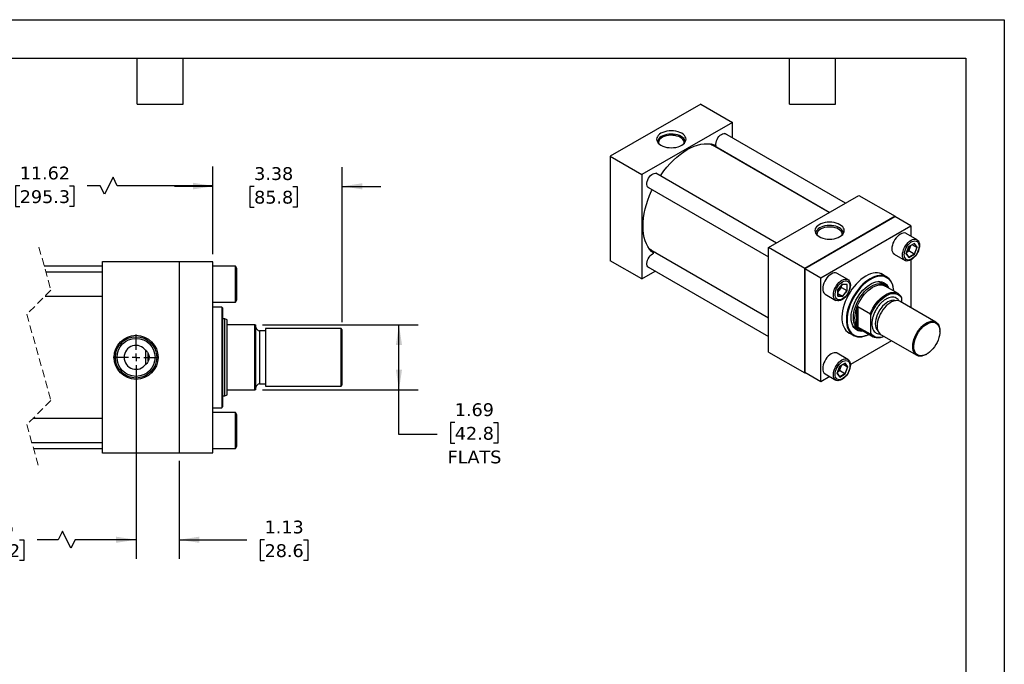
# Model space of a CAD drawing. Header units: inches. Extents: x 0 to 44, y 0 to 34.
# Tile 3 of 3: x 18.3 to 44, y 17.2 to 34. Entities that reach past the tile are written whole.
import ezdxf

# ---------------------------------------------------------------- set-up
doc = ezdxf.new("R2010")
doc.units = ezdxf.units.IN
doc.header["$LTSCALE"] = 4
doc.header["$MEASUREMENT"] = 0
for name, pattern in [('SLD-Center', [0.75, 0.6, -0.05, 0.05, -0.05]), ('SLD-Dashed', [0.075, 0.05, -0.025]), ('SLD-Solid', [0])]:
    doc.linetypes.add(name, pattern=pattern)
doc.layers.add('CENTER', color=40, linetype='SLD-Center')
doc.layers.add('DIMENSIONS', color=140, linetype='SLD-Solid', lineweight=25)
doc.layers.add('TEXT', color=140, linetype='SLD-Solid', lineweight=25)
doc.styles.add('SLDTEXTSTYLE0', font='VERDANA.TTF')
doc.dimstyles.new('SLDDIMSTYLE0', dxfattribs={"dimtxt": 0.339844, "dimasz": 0.52, "dimexe": 0, "dimexo": 0.0625, "dimgap": 0.084961, "dimtad": 0, "dimtih": 1, "dimtoh": 1, "dimrnd": 1e-09, "dimzin": 12, "dimdsep": 46, "dimtxsty": 'SLDTEXTSTYLE0', "dimsah": 1, "dimcen": 0.09, "dimadec": 0, "dimazin": 3, "dimtfac": 1, "dimtofl": 0, "dimtmove": 0, "dimatfit": 3, "dimfxl": 0, "dimfrac": 2, "dimtolj": 1, "dimtzin": 12, "dimarcsym": 0})
doc.dimstyles.new('SLDDIMSTYLE2', dxfattribs={"dimtxt": 0.339844, "dimasz": 0.52, "dimexe": 0, "dimexo": 0.0625, "dimgap": 0.084961, "dimtad": 0, "dimtih": 1, "dimtoh": 1, "dimrnd": 1e-09, "dimzin": 12, "dimdsep": 46, "dimtxsty": 'SLDTEXTSTYLE0', "dimsah": 1, "dimcen": 0.09, "dimadec": 0, "dimazin": 3, "dimtfac": 1, "dimtmove": 0, "dimatfit": 0, "dimfxl": 0, "dimfrac": 2, "dimtolj": 1, "dimtzin": 12, "dimarcsym": 0})

# ---------------------------------------------------------------- blocks, each defined once
blk = doc.blocks.new('_D_12')
at = {"layer": 'DIMENSIONS'}
for p, q in [((15.369, 25), (15.369, 19.946)), ((21.372, 25), (21.372, 19.946)), ((19.453, 20.668), (19.342, 20.446)), ((19.675, 20.224), (19.453, 20.668)), ((15.369, 20.446), (16.58, 20.446)), ((17.041, 20.446), (16.927, 20.446)), ((16.927, 20.446), (16.927, 19.906)), ((18.333, 20.446), (18.447, 20.446)), ((18.447, 20.446), (18.447, 19.906)), ((19.342, 20.446), (18.794, 20.446)), ((19.786, 20.446), (19.675, 20.224)), ((21.372, 20.446), (19.786, 20.446)), ((16.927, 19.906), (17.041, 19.906)), ((18.447, 19.906), (18.333, 19.906))]:
    blk.add_line(p, q, dxfattribs=at)
for points in [[(15.369, 20.446), (15.889, 20.366), (15.889, 20.526)], [(21.372, 20.446), (20.852, 20.526), (20.852, 20.366)]]:
    blk.add_solid(points, dxfattribs=at)
at = {"layer": 'DIMENSIONS', "char_height": 0.3333, "attachment_point": 1, "style": 'SLDTEXTSTYLE0'}
for s, insert in [('8.75', (17.182, 20.945)), ('222.2', (17.041, 20.329))]:
    blk.add_mtext(s, dxfattribs=dict(at, insert=insert))
blk = doc.blocks.new('_D_13')
at = {"layer": 'DIMENSIONS'}
for p, q in [((14.494, 27.9), (14.494, 30.171)), ((23.372, 27.89), (23.372, 30.171)), ((20.773, 29.894), (20.55, 29.449)), ((20.884, 29.671), (20.773, 29.894)), ((14.494, 29.671), (17.882, 29.671)), ((18.342, 29.671), (18.228, 29.671)), ((18.228, 29.671), (18.228, 29.131)), ((19.635, 29.671), (19.749, 29.671)), ((19.749, 29.671), (19.749, 29.131)), ((20.439, 29.671), (20.095, 29.671)), ((20.55, 29.449), (20.439, 29.671)), ((23.372, 29.671), (20.884, 29.671)), ((18.228, 29.131), (18.342, 29.131)), ((19.749, 29.131), (19.635, 29.131))]:
    blk.add_line(p, q, dxfattribs=at)
for points in [[(14.494, 29.671), (15.014, 29.591), (15.014, 29.751)], [(23.372, 29.671), (22.852, 29.751), (22.852, 29.591)]]:
    blk.add_solid(points, dxfattribs=at)
at = {"layer": 'DIMENSIONS', "char_height": 0.3333, "attachment_point": 1, "style": 'SLDTEXTSTYLE0'}
for s, insert in [('11.62', (18.342, 30.171)), ('295.3', (18.342, 29.555))]:
    blk.add_mtext(s, dxfattribs=dict(at, insert=insert))
blk = doc.blocks.new('_D_14')
at = {"layer": 'DIMENSIONS'}
for p, q in [((23.372, 27.89), (23.372, 30.157)), ((26.748, 26.119), (26.748, 30.157)), ((23.372, 29.657), (22.372, 29.657)), ((24.45, 29.657), (24.336, 29.657)), ((24.336, 29.657), (24.336, 29.117)), ((25.46, 29.657), (25.574, 29.657)), ((25.574, 29.657), (25.574, 29.117)), ((26.748, 29.657), (27.748, 29.657)), ((24.336, 29.117), (24.45, 29.117)), ((25.574, 29.117), (25.46, 29.117))]:
    blk.add_line(p, q, dxfattribs=at)
for points in [[(23.372, 29.657), (22.852, 29.737), (22.852, 29.577)], [(26.748, 29.657), (27.268, 29.577), (27.268, 29.737)]]:
    blk.add_solid(points, dxfattribs=at)
at = {"layer": 'DIMENSIONS', "char_height": 0.3333, "attachment_point": 1, "style": 'SLDTEXTSTYLE0'}
for s, insert in [('3.38', (24.45, 30.156)), ('85.8', (24.45, 29.54))]:
    blk.add_mtext(s, dxfattribs=dict(at, insert=insert))
blk = doc.blocks.new('_D_15')
at = {"layer": 'DIMENSIONS'}
for p, q in [((24.667, 26.044), (28.724, 26.044)), ((28.224, 24.357), (28.224, 26.044)), ((24.667, 24.357), (28.724, 24.357)), ((28.224, 23.186), (28.224, 24.357)), ((29.68, 23.504), (29.566, 23.504)), ((29.566, 23.504), (29.566, 22.963)), ((30.69, 23.504), (30.804, 23.504)), ((30.804, 23.504), (30.804, 22.963)), ((29.224, 23.186), (28.224, 23.186)), ((29.566, 22.963), (29.68, 22.963)), ((30.804, 22.963), (30.69, 22.963))]:
    blk.add_line(p, q, dxfattribs=at)
for points in [[(28.224, 26.044), (28.144, 25.524), (28.304, 25.524)], [(28.224, 24.357), (28.304, 24.877), (28.144, 24.877)]]:
    blk.add_solid(points, dxfattribs=at)
at = {"layer": 'DIMENSIONS', "char_height": 0.3333, "attachment_point": 1, "style": 'SLDTEXTSTYLE0'}
for s, insert in [('1.69', (29.68, 24.003)), ('42.8', (29.68, 23.387)), ('FLATS', (29.493, 22.771))]:
    blk.add_mtext(s, dxfattribs=dict(at, insert=insert))
blk = doc.blocks.new('_D_16')
at = {"layer": 'DIMENSIONS'}
for p, q in [((21.372, 25), (21.372, 19.946)), ((22.497, 22.5), (22.497, 19.946)), ((21.372, 20.446), (20.372, 20.446)), ((22.497, 20.446), (24.263, 20.446)), ((24.723, 20.446), (24.609, 20.446)), ((24.609, 20.446), (24.609, 19.906)), ((25.733, 20.446), (25.847, 20.446)), ((25.847, 20.446), (25.847, 19.906)), ((24.609, 19.906), (24.723, 19.906)), ((25.847, 19.906), (25.733, 19.906))]:
    blk.add_line(p, q, dxfattribs=at)
for points in [[(21.372, 20.446), (20.852, 20.526), (20.852, 20.366)], [(22.497, 20.446), (23.017, 20.366), (23.017, 20.526)]]:
    blk.add_solid(points, dxfattribs=at)
at = {"layer": 'DIMENSIONS', "char_height": 0.3333, "attachment_point": 1, "style": 'SLDTEXTSTYLE0'}
for s, insert in [('1.13', (24.723, 20.945)), ('28.6', (24.723, 20.329))]:
    blk.add_mtext(s, dxfattribs=dict(at, insert=insert))
blk = doc.blocks.new('SW_CENTERMARKSYMBOL_5')
at = {"layer": 'CENTER', "color": 0}
for p, q in [((0, 0.2), (0, 0.595)), ((-0.2, 0), (-0.595, 0)), ((0, 0), (-0.1, 0)), ((0, 0), (0, 0.1)), ((0, 0), (0, -0.1)), ((0, 0), (0.1, 0)), ((0.2, 0), (0.595, 0)), ((0, -0.2), (0, -0.595))]:
    blk.add_line(p, q, dxfattribs=at)

msp = doc.modelspace()

# ---------------------------------------------------------------- linework, layer by layer
at = {"color": 7, "linetype": 'SLD-Solid'}
for p, q in [((0, 34), (44, 34)), ((44, 34), (44, 0))]:
    msp.add_line(p, q, dxfattribs=at)
for p, q in [((36.089, 31.801), (33.732, 30.441)), ((36.089, 31.801), (36.914, 31.325)), ((36.914, 31.325), (34.557, 29.965)), ((36.914, 30.924), (36.914, 31.325)), ((39.865, 29.22), (36.717, 31.037)), ((36.375, 30.755), (36.365, 30.759)), ((36.376, 30.753), (39.449, 28.979)), ((39.44, 28.974), (36.394, 30.732)), ((33.732, 30.441), (34.557, 29.965)), ((33.732, 30.441), (33.732, 27.719)), ((36.914, 30.432), (36.914, 30.442)), ((34.557, 29.965), (34.557, 27.243)), ((38.065, 28.18), (34.916, 29.998)), ((34.708, 29.637), (37.856, 27.819)), ((37.856, 28.06), (40.213, 29.42)), ((40.213, 29.42), (41.156, 28.876)), ((41.156, 28.876), (38.799, 27.515)), ((38.804, 27.513), (41.151, 28.868)), ((41.564, 28.63), (41.151, 28.868)), ((41.156, 28.865), (41.156, 28.876)), ((39.216, 27.275), (41.564, 28.63)), ((41.564, 28.63), (41.564, 28.359)), ((41.725, 28.266), (41.447, 28.427)), ((34.772, 28.001), (34.781, 27.995)), ((37.856, 26.221), (34.784, 27.995)), ((34.811, 27.989), (37.856, 26.231)), ((37.856, 25.338), (37.856, 28.06)), ((38.799, 27.515), (37.856, 28.06)), ((41.514, 28.087), (41.444, 27.905)), ((41.446, 27.907), (41.515, 28.085)), ((41.461, 27.945), (41.508, 27.973)), ((41.508, 27.973), (41.543, 28.061)), ((41.648, 27.892), (41.508, 27.973)), ((41.656, 28.169), (41.514, 28.087)), ((41.515, 28.085), (41.653, 28.164)), ((41.543, 28.061), (41.563, 28.112)), ((41.717, 28.067), (41.601, 28.134)), ((41.717, 28.067), (41.648, 27.892)), ((41.65, 28.163), (41.717, 28.067)), ((41.727, 28.068), (41.656, 28.169)), ((41.656, 27.886), (41.727, 28.068)), ((34.557, 27.243), (33.732, 27.719)), ((41.134, 27.886), (41.413, 27.725)), ((41.444, 27.905), (41.514, 27.804)), ((41.514, 27.812), (41.446, 27.908)), ((41.648, 27.892), (41.513, 27.814)), ((41.514, 27.804), (41.656, 27.886)), ((41.564, 27.738), (41.564, 26.497)), ((20.497, 27.575), (18.98, 27.575)), ((20.497, 27.7), (22.497, 27.7)), ((20.497, 22.7), (20.497, 27.7)), ((22.497, 27.7), (22.497, 22.7)), ((23.372, 27.69), (22.497, 27.69)), ((23.372, 22.71), (23.372, 27.69)), ((23.963, 27.579), (23.372, 27.579)), ((23.997, 27.519), (23.963, 27.579)), ((23.963, 26.641), (23.963, 27.579)), ((23.997, 26.701), (23.997, 27.519)), ((34.708, 27.557), (37.856, 25.74)), ((35.321, 27.684), (35.331, 27.689)), ((38.799, 27.515), (38.799, 24.794)), ((38.804, 27.513), (39.216, 27.275)), ((38.804, 24.802), (38.804, 27.513)), ((20.497, 27.423), (19.023, 27.423)), ((34.557, 27.243), (34.905, 27.444)), ((39.216, 24.564), (39.216, 27.275)), ((39.924, 27.227), (39.646, 27.388)), ((40.939, 27.29), (40.779, 27.382)), ((39.784, 27.11), (39.662, 26.958)), ((39.662, 26.958), (39.662, 26.794)), ((39.664, 26.958), (39.783, 27.107)), ((39.664, 26.799), (39.664, 26.958)), ((39.664, 26.903), (39.699, 26.946)), ((39.699, 26.946), (39.758, 27.02)), ((39.758, 27.02), (39.758, 27.075)), ((39.758, 27.02), (39.898, 26.939)), ((39.783, 27.106), (39.899, 27.095)), ((39.907, 27.099), (39.784, 27.11)), ((39.898, 27.096), (39.898, 26.939)), ((39.907, 26.936), (39.907, 27.099)), ((40.87, 27.089), (40.72, 27.176)), ((41.232, 26.863), (40.893, 27.058)), ((19, 26.798), (20.497, 26.798)), ((23.963, 26.641), (23.997, 26.701)), ((39.333, 26.846), (39.612, 26.685)), ((39.662, 26.794), (39.784, 26.783)), ((39.78, 26.792), (39.664, 26.859)), ((39.78, 26.792), (39.664, 26.803)), ((39.898, 26.939), (39.78, 26.792)), ((39.784, 26.783), (39.907, 26.936)), ((41.319, 26.752), (41.319, 26.638)), ((23.372, 26.641), (23.963, 26.641)), ((23.609, 26.512), (23.372, 26.512)), ((23.629, 26.492), (23.609, 26.512)), ((23.609, 26.512), (23.609, 25.2)), ((23.629, 26.492), (23.629, 25.2)), ((40.155, 26.02), (40.155, 26.493)), ((40.185, 26.524), (40.509, 26.337)), ((40.185, 26.524), (40.185, 25.989)), ((42.217, 26.12), (41.289, 26.655)), ((23.684, 26.2), (23.629, 26.2)), ((23.748, 26.177), (23.684, 26.2)), ((23.684, 24.2), (23.684, 26.2)), ((23.748, 26.075), (23.748, 26.177)), ((40.523, 25.829), (40.523, 26.293)), ((23.748, 24.325), (23.748, 26.075)), ((24.467, 26.044), (23.779, 26.044)), ((24.467, 24.357), (24.467, 26.044)), ((24.467, 26.044), (24.498, 26.044)), ((24.498, 24.357), (24.498, 26.044)), ((26.717, 25.95), (24.748, 25.95)), ((24.748, 25.95), (24.748, 24.45)), ((26.748, 25.919), (26.717, 25.95)), ((26.717, 24.45), (26.717, 25.95)), ((26.748, 25.2), (26.748, 25.919)), ((40.053, 26.021), (40.204, 25.935)), ((40.509, 25.802), (40.185, 25.989)), ((40.242, 25.931), (40.581, 25.735)), ((24.748, 25.895), (24.593, 25.895)), ((24.593, 25.895), (24.593, 24.506)), ((39.904, 25.867), (40.065, 25.775)), ((40.789, 25.789), (41.717, 25.254)), ((42.32, 25.874), (42.32, 25.891)), ((41.064, 25.63), (39.989, 25.01)), ((21.629, 25.389), (21.629, 25.378)), ((21.629, 25.028), (21.629, 25.378)), ((21.689, 25.106), (21.689, 25.298)), ((23.609, 25.2), (23.609, 23.888)), ((23.629, 25.2), (23.629, 23.908)), ((26.748, 24.481), (26.748, 25.2)), ((37.856, 25.338), (38.799, 24.794)), ((39.924, 25.147), (39.646, 25.308)), ((41.967, 25.278), (41.982, 25.287)), ((21.629, 25.022), (21.629, 25.012)), ((39.714, 24.968), (39.643, 24.785)), ((39.645, 24.788), (39.714, 24.966)), ((39.708, 24.854), (39.742, 24.942)), ((39.855, 25.05), (39.714, 24.968)), ((39.714, 24.966), (39.852, 25.045)), ((39.742, 24.942), (39.762, 24.993)), ((39.916, 24.948), (39.8, 25.015)), ((39.916, 24.948), (39.848, 24.773)), ((39.849, 25.044), (39.916, 24.948)), ((39.926, 24.949), (39.855, 25.05)), ((39.855, 24.767), (39.926, 24.949)), ((38.799, 24.794), (38.809, 24.799)), ((39.216, 24.564), (38.804, 24.802)), ((39.451, 24.699), (39.216, 24.564)), ((39.333, 24.767), (39.612, 24.606)), ((39.643, 24.785), (39.714, 24.685)), ((39.713, 24.693), (39.646, 24.789)), ((39.66, 24.826), (39.708, 24.854)), ((39.848, 24.773), (39.708, 24.854)), ((39.848, 24.773), (39.712, 24.695)), ((39.714, 24.685), (39.855, 24.767)), ((24.593, 24.506), (24.748, 24.506)), ((24.748, 24.45), (26.717, 24.45)), ((26.717, 24.45), (26.748, 24.481)), ((23.629, 24.2), (23.684, 24.2)), ((23.684, 24.2), (23.748, 24.224)), ((23.748, 24.224), (23.748, 24.325)), ((23.779, 24.357), (24.467, 24.357)), ((24.498, 24.357), (24.467, 24.357)), ((23.372, 23.888), (23.609, 23.888)), ((23.609, 23.888), (23.629, 23.908)), ((23.963, 23.759), (23.372, 23.759)), ((23.997, 23.699), (23.963, 23.759)), ((23.963, 22.821), (23.963, 23.759)), ((23.997, 23.29), (23.997, 23.699)), ((20.497, 23.603), (18.68, 23.603)), ((23.997, 22.881), (23.997, 23.29)), ((18.657, 22.978), (20.497, 22.978)), ((23.963, 22.821), (23.997, 22.881)), ((18.699, 22.825), (20.497, 22.825)), ((22.497, 22.7), (20.497, 22.7)), ((22.497, 22.71), (23.372, 22.71)), ((23.372, 22.821), (23.963, 22.821))]:
    msp.add_line(p, q)
at = {"color": 7, "linetype": 'SLD-Dashed', "lineweight": 18}
for p, q in [((18.84, 28.075), (19.155, 26.953)), ((19.155, 26.953), (18.525, 26.323)), ((18.525, 26.323), (19.155, 24.078)), ((19.155, 24.078), (18.525, 23.448)), ((18.525, 23.448), (18.84, 22.325))]:
    msp.add_line(p, q, dxfattribs=at)
at = {"flags": 128}
for points in [[(35.593, 31.039), (35.548, 31.062), (35.497, 31.08), (35.441, 31.093), (35.383, 31.101), (35.323, 31.104), (35.263, 31.101), (35.205, 31.093), (35.149, 31.08), (35.098, 31.062), (35.052, 31.039), (35.013, 31.013), (34.982, 30.983), (34.959, 30.951), (34.945, 30.918), (34.94, 30.883), (34.945, 30.848), (34.959, 30.815), (34.982, 30.783), (35.013, 30.753), (35.052, 30.727), (35.098, 30.704), (35.149, 30.686), (35.205, 30.673), (35.263, 30.665), (35.323, 30.662), (35.383, 30.665), (35.441, 30.673), (35.497, 30.686), (35.548, 30.704), (35.593, 30.727), (35.632, 30.753), (35.664, 30.783), (35.687, 30.815), (35.701, 30.848), (35.705, 30.883), (35.701, 30.918), (35.687, 30.951), (35.664, 30.983), (35.632, 31.013), (35.593, 31.039)], [(35.577, 30.959), (35.533, 30.981), (35.483, 30.998), (35.43, 31.01), (35.373, 31.018), (35.316, 31.02), (35.258, 31.016), (35.202, 31.008), (35.149, 30.994), (35.101, 30.976), (35.059, 30.953), (35.023, 30.927), (34.995, 30.897), (34.976, 30.866), (34.965, 30.833), (34.963, 30.807)], [(35.561, 30.931), (35.517, 30.952), (35.468, 30.969), (35.414, 30.98), (35.358, 30.986), (35.301, 30.987), (35.245, 30.982), (35.191, 30.972), (35.14, 30.957), (35.095, 30.936), (35.057, 30.912), (35.026, 30.884), (35.003, 30.854), (34.99, 30.822), (34.987, 30.789), (34.988, 30.776)], [(35.658, 30.776), (35.658, 30.781), (35.657, 30.814), (35.646, 30.846), (35.626, 30.877), (35.597, 30.905), (35.561, 30.931)], [(35.682, 30.807), (35.682, 30.808), (35.679, 30.841), (35.666, 30.874), (35.644, 30.905), (35.614, 30.934), (35.577, 30.959)], [(36.488, 30.723), (36.485, 30.758), (36.489, 30.797), (36.499, 30.839), (36.516, 30.88), (36.538, 30.919), (36.564, 30.956), (36.594, 30.987), (36.626, 31.011), (36.658, 31.029), (36.689, 31.037), (36.717, 31.037), (36.742, 31.028), (36.762, 31.011), (36.763, 31.011)], [(35.033, 29.93), (35.054, 29.961), (35.129, 30.064), (35.209, 30.161), (35.291, 30.253), (35.377, 30.339), (35.464, 30.419), (35.554, 30.491), (35.644, 30.556), (35.735, 30.613), (35.826, 30.661), (35.917, 30.701), (36.006, 30.732), (36.094, 30.753), (36.179, 30.766), (36.262, 30.769), (36.341, 30.763), (36.417, 30.748), (36.488, 30.723)], [(36.325, 30.765), (36.348, 30.756), (36.394, 30.732)], [(36.413, 30.731), (36.406, 30.733), (36.392, 30.738)], [(36.486, 30.679), (36.483, 30.682), (36.434, 30.719)], [(36.698, 30.567), (36.713, 30.548), (36.714, 30.547)], [(34.754, 29.61), (34.743, 29.613), (34.72, 29.625), (34.702, 29.645), (34.69, 29.672), (34.684, 29.705), (34.686, 29.743), (34.694, 29.784), (34.708, 29.825), (34.728, 29.866), (34.753, 29.903), (34.782, 29.936), (34.813, 29.964), (34.845, 29.984), (34.877, 29.995), (34.906, 29.999), (34.933, 29.993), (34.955, 29.979), (34.962, 29.971)], [(34.865, 27.913), (34.808, 27.962), (34.757, 28.02), (34.712, 28.085), (34.674, 28.159), (34.642, 28.239), (34.617, 28.326), (34.599, 28.419), (34.588, 28.517), (34.585, 28.62), (34.588, 28.727), (34.599, 28.838), (34.617, 28.951), (34.642, 29.067), (34.674, 29.184), (34.712, 29.301), (34.757, 29.419), (34.808, 29.536), (34.824, 29.57)], [(39.718, 28.658), (39.672, 28.681), (39.621, 28.699), (39.566, 28.712), (39.507, 28.72), (39.447, 28.723), (39.387, 28.72), (39.329, 28.712), (39.274, 28.699), (39.222, 28.681), (39.177, 28.658), (39.138, 28.632), (39.106, 28.602), (39.083, 28.57), (39.069, 28.537), (39.065, 28.502), (39.069, 28.467), (39.083, 28.434), (39.106, 28.402), (39.138, 28.372), (39.177, 28.346), (39.222, 28.323), (39.274, 28.305), (39.329, 28.292), (39.387, 28.284), (39.447, 28.281), (39.507, 28.284), (39.566, 28.292), (39.621, 28.305), (39.672, 28.323), (39.718, 28.346), (39.757, 28.372), (39.788, 28.402), (39.811, 28.434), (39.825, 28.467), (39.83, 28.502), (39.825, 28.537), (39.811, 28.57), (39.788, 28.602), (39.757, 28.632), (39.718, 28.658)], [(39.702, 28.578), (39.657, 28.6), (39.608, 28.617), (39.554, 28.629), (39.498, 28.637), (39.44, 28.639), (39.383, 28.635), (39.327, 28.627), (39.274, 28.613), (39.226, 28.595), (39.183, 28.572), (39.147, 28.546), (39.12, 28.516), (39.1, 28.485), (39.09, 28.452), (39.088, 28.426)], [(39.681, 28.542), (39.638, 28.563), (39.59, 28.579), (39.537, 28.59), (39.482, 28.597), (39.426, 28.597), (39.371, 28.592), (39.318, 28.582), (39.268, 28.567), (39.224, 28.547), (39.186, 28.524), (39.156, 28.497), (39.134, 28.467), (39.121, 28.435), (39.117, 28.403), (39.119, 28.389)], [(39.776, 28.389), (39.777, 28.395), (39.775, 28.427), (39.765, 28.459), (39.745, 28.489), (39.717, 28.517), (39.681, 28.542)], [(39.807, 28.426), (39.807, 28.427), (39.803, 28.46), (39.791, 28.493), (39.769, 28.524), (39.739, 28.552), (39.702, 28.578)], [(41.447, 28.427), (41.433, 28.434), (41.401, 28.441), (41.366, 28.44), (41.329, 28.43), (41.291, 28.412), (41.252, 28.386), (41.215, 28.353), (41.18, 28.314), (41.148, 28.27), (41.121, 28.223), (41.099, 28.173), (41.083, 28.124), (41.073, 28.075), (41.069, 28.029)], [(41.348, 27.868), (41.351, 27.914), (41.361, 27.963), (41.377, 28.013), (41.399, 28.062), (41.427, 28.109), (41.458, 28.153), (41.493, 28.192), (41.53, 28.225), (41.569, 28.251), (41.607, 28.269), (41.644, 28.279), (41.679, 28.281), (41.711, 28.273), (41.738, 28.258), (41.76, 28.234), (41.777, 28.203), (41.787, 28.166), (41.79, 28.123), (41.787, 28.077), (41.777, 28.028), (41.76, 27.979), (41.738, 27.929), (41.711, 27.882), (41.679, 27.838), (41.644, 27.799), (41.607, 27.766), (41.569, 27.74), (41.53, 27.722), (41.493, 27.712), (41.458, 27.711), (41.427, 27.718), (41.399, 27.734), (41.377, 27.757), (41.361, 27.788), (41.351, 27.826), (41.348, 27.868)], [(41.778, 28.098), (41.775, 28.055), (41.765, 28.01), (41.749, 27.964), (41.728, 27.918), (41.701, 27.876), (41.671, 27.837), (41.638, 27.803), (41.603, 27.775), (41.567, 27.754), (41.532, 27.742), (41.499, 27.737), (41.469, 27.741), (41.443, 27.754), (41.421, 27.774), (41.405, 27.802), (41.396, 27.836), (41.392, 27.875), (41.396, 27.918), (41.405, 27.963), (41.421, 28.009), (41.443, 28.054), (41.469, 28.097), (41.499, 28.136), (41.532, 28.17), (41.567, 28.198), (41.603, 28.218), (41.638, 28.231), (41.671, 28.235), (41.701, 28.231), (41.728, 28.218), (41.749, 28.198), (41.765, 28.17), (41.775, 28.137), (41.778, 28.098)], [(34.811, 27.989), (34.796, 27.998), (34.748, 28.032)], [(34.804, 27.988), (34.806, 27.987), (34.821, 27.973)], [(34.754, 27.531), (34.753, 27.531), (34.728, 27.54), (34.708, 27.557), (34.694, 27.582), (34.686, 27.613), (34.684, 27.649), (34.69, 27.689), (34.702, 27.73), (34.72, 27.771), (34.743, 27.81), (34.771, 27.845), (34.801, 27.875), (34.833, 27.898), (34.865, 27.913)], [(34.842, 27.961), (34.898, 27.938), (34.903, 27.936)], [(35.131, 27.805), (35.129, 27.805), (35.106, 27.808)], [(39.646, 27.388), (39.632, 27.394), (39.6, 27.402), (39.565, 27.4), (39.528, 27.39), (39.49, 27.372), (39.451, 27.346), (39.414, 27.313), (39.379, 27.274), (39.348, 27.23), (39.32, 27.183), (39.298, 27.134), (39.282, 27.084), (39.272, 27.035), (39.269, 26.989), (39.272, 26.947), (39.282, 26.909), (39.298, 26.879), (39.32, 26.855), (39.333, 26.846)], [(39.768, 26.701), (39.73, 26.682), (39.692, 26.673), (39.658, 26.671), (39.626, 26.678), (39.599, 26.694), (39.577, 26.718), (39.56, 26.749), (39.55, 26.786), (39.547, 26.828), (39.55, 26.875), (39.56, 26.923), (39.577, 26.973), (39.599, 27.022), (39.626, 27.07), (39.658, 27.113), (39.692, 27.152), (39.73, 27.185), (39.768, 27.211), (39.806, 27.23), (39.844, 27.24), (39.879, 27.241), (39.91, 27.234), (39.937, 27.218), (39.96, 27.194), (39.976, 27.163), (39.986, 27.126), (39.989, 27.084), (39.986, 27.037), (39.976, 26.989), (39.96, 26.939), (39.937, 26.89), (39.91, 26.843), (39.879, 26.799), (39.844, 26.76), (39.806, 26.727), (39.768, 26.701)], [(40.39, 27.315), (40.326, 27.275), (40.263, 27.227), (40.201, 27.172), (40.141, 27.111), (40.084, 27.045), (40.03, 26.974), (39.979, 26.899), (39.933, 26.821), (39.892, 26.741), (39.857, 26.659), (39.827, 26.576), (39.802, 26.494), (39.785, 26.412), (39.773, 26.333), (39.768, 26.256), (39.77, 26.183), (39.778, 26.115), (39.793, 26.051), (39.814, 25.993), (39.841, 25.942), (39.874, 25.898), (39.912, 25.861), (39.956, 25.831), (40.001, 25.811)], [(40.502, 27.246), (40.438, 27.206), (40.375, 27.158), (40.314, 27.104), (40.254, 27.044), (40.197, 26.978), (40.144, 26.908), (40.094, 26.833), (40.048, 26.755), (40.007, 26.675), (39.972, 26.594), (39.942, 26.512), (39.918, 26.43), (39.9, 26.349), (39.889, 26.27), (39.884, 26.194), (39.885, 26.121), (39.893, 26.053), (39.908, 25.99), (39.929, 25.933), (39.956, 25.881), (39.989, 25.837), (40.027, 25.801), (40.07, 25.772), (40.118, 25.751), (40.17, 25.738), (40.225, 25.734), (40.284, 25.738), (40.344, 25.751), (40.407, 25.772), (40.469, 25.8)], [(40.511, 27.23), (40.448, 27.19), (40.385, 27.142), (40.323, 27.087), (40.264, 27.026), (40.207, 26.96), (40.153, 26.889), (40.104, 26.814), (40.059, 26.736), (40.019, 26.656), (39.984, 26.574), (39.955, 26.492), (39.932, 26.41), (39.916, 26.329), (39.906, 26.251), (39.902, 26.175), (39.906, 26.104), (39.916, 26.037), (39.932, 25.975), (39.955, 25.92), (39.984, 25.871), (40.019, 25.829), (40.059, 25.795), (40.104, 25.769), (40.153, 25.751), (40.207, 25.742), (40.264, 25.741), (40.323, 25.749), (40.385, 25.766), (40.448, 25.791), (40.468, 25.8)], [(40.876, 27.326), (40.847, 27.349), (40.801, 27.374), (40.751, 27.391), (40.697, 27.399), (40.639, 27.399), (40.579, 27.391), (40.517, 27.374), (40.454, 27.348), (40.39, 27.315)], [(41.119, 26.927), (41.115, 26.978), (41.104, 27.044), (41.086, 27.104), (41.062, 27.158), (41.032, 27.206), (40.997, 27.247), (40.956, 27.279), (40.91, 27.304), (40.86, 27.321), (40.807, 27.33), (40.75, 27.33), (40.69, 27.321), (40.628, 27.304), (40.565, 27.279), (40.502, 27.246)], [(41.119, 26.928), (41.117, 26.95), (41.107, 27.017), (41.091, 27.079), (41.068, 27.134), (41.039, 27.183), (41.004, 27.225), (40.964, 27.259), (40.919, 27.285), (40.869, 27.303), (40.816, 27.312), (40.759, 27.312), (40.7, 27.304), (40.638, 27.288), (40.575, 27.263), (40.511, 27.23)], [(39.784, 27.169), (39.82, 27.186), (39.854, 27.194), (39.886, 27.195), (39.914, 27.186), (39.938, 27.17), (39.957, 27.146), (39.97, 27.115), (39.976, 27.078), (39.976, 27.037), (39.97, 26.993), (39.957, 26.947), (39.938, 26.901), (39.914, 26.857), (39.886, 26.816), (39.854, 26.779), (39.82, 26.748), (39.784, 26.724), (39.749, 26.707), (39.715, 26.699), (39.683, 26.699), (39.655, 26.707), (39.631, 26.724), (39.612, 26.748), (39.599, 26.779), (39.592, 26.815), (39.592, 26.856), (39.599, 26.901), (39.612, 26.946), (39.631, 26.992), (39.655, 27.036), (39.683, 27.077), (39.715, 27.114), (39.749, 27.145), (39.784, 27.169)], [(40.33, 25.88), (40.289, 25.877), (40.239, 25.881), (40.193, 25.893), (40.15, 25.914), (40.113, 25.942), (40.08, 25.978), (40.054, 26.021), (40.033, 26.071), (40.018, 26.127), (40.01, 26.188), (40.008, 26.253), (40.013, 26.322), (40.025, 26.394), (40.042, 26.467), (40.066, 26.541), (40.096, 26.615), (40.131, 26.688), (40.171, 26.759), (40.216, 26.826), (40.264, 26.89), (40.315, 26.949), (40.37, 27.003), (40.425, 27.05), (40.483, 27.09), (40.54, 27.124), (40.597, 27.149), (40.653, 27.166), (40.707, 27.175), (40.759, 27.176), (40.807, 27.168), (40.852, 27.151), (40.892, 27.127), (40.927, 27.095), (40.956, 27.055), (40.98, 27.008), (40.981, 27.008)], [(40.066, 26.24), (40.069, 26.306), (40.079, 26.375), (40.095, 26.446), (40.118, 26.519), (40.146, 26.59), (40.18, 26.661), (40.219, 26.73), (40.262, 26.796), (40.309, 26.857), (40.36, 26.914), (40.413, 26.965), (40.467, 27.01), (40.523, 27.048), (40.579, 27.078), (40.634, 27.101), (40.688, 27.115), (40.74, 27.121), (40.789, 27.118), (40.834, 27.106), (40.875, 27.086), (40.912, 27.059), (40.934, 27.034)], [(40.155, 26.493), (40.183, 26.566), (40.217, 26.638), (40.257, 26.708), (40.301, 26.774), (40.349, 26.837), (40.401, 26.894), (40.455, 26.945), (40.511, 26.989), (40.567, 27.026), (40.624, 27.055), (40.68, 27.075), (40.734, 27.086), (40.785, 27.088), (40.834, 27.082), (40.878, 27.066), (40.893, 27.058)], [(40.918, 27.053), (40.909, 27.09), (40.908, 27.094)], [(40.509, 26.337), (40.54, 26.409), (40.577, 26.48), (40.619, 26.548), (40.665, 26.612), (40.715, 26.672), (40.767, 26.725), (40.822, 26.773), (40.878, 26.813), (40.934, 26.846), (40.99, 26.87), (41.045, 26.886), (41.098, 26.893), (41.148, 26.891), (41.194, 26.88), (41.236, 26.86), (41.272, 26.832), (41.304, 26.796)], [(40.523, 26.293), (40.551, 26.363), (40.584, 26.433), (40.622, 26.5), (40.665, 26.563), (40.711, 26.623), (40.761, 26.678), (40.813, 26.727), (40.867, 26.77), (40.921, 26.805), (40.975, 26.833), (41.029, 26.852), (41.081, 26.863), (41.131, 26.865), (41.177, 26.859), (41.22, 26.845), (41.258, 26.822), (41.291, 26.791), (41.319, 26.752)], [(40.155, 26.02), (40.134, 26.064), (40.119, 26.114), (40.11, 26.169), (40.107, 26.229), (40.11, 26.292), (40.119, 26.357), (40.134, 26.424), (40.155, 26.493)], [(41.171, 26.677), (41.143, 26.685), (41.102, 26.687), (41.058, 26.681), (41.012, 26.666), (40.966, 26.643), (40.919, 26.612), (40.874, 26.574), (40.83, 26.53), (40.789, 26.48), (40.751, 26.426), (40.718, 26.369), (40.69, 26.31), (40.668, 26.25), (40.652, 26.19), (40.642, 26.131), (40.638, 26.076)], [(41.289, 26.655), (41.28, 26.66), (41.243, 26.674), (41.201, 26.679), (41.157, 26.675), (41.111, 26.664), (41.063, 26.644), (41.015, 26.616), (40.967, 26.581), (40.92, 26.539), (40.876, 26.491), (40.835, 26.438), (40.797, 26.381), (40.765, 26.322), (40.737, 26.26), (40.715, 26.198), (40.698, 26.136), (40.689, 26.076), (40.685, 26.018)], [(40.283, 25.907), (40.262, 25.911), (40.219, 25.927), (40.18, 25.951), (40.146, 25.982), (40.118, 26.021), (40.095, 26.067), (40.079, 26.12), (40.069, 26.177), (40.066, 26.24)], [(40.685, 26.018), (40.689, 25.965), (40.698, 25.916), (40.715, 25.872), (40.737, 25.836), (40.765, 25.806), (40.789, 25.789)], [(41.613, 25.482), (41.617, 25.54), (41.626, 25.6), (41.643, 25.662), (41.665, 25.724), (41.693, 25.786), (41.726, 25.846), (41.763, 25.902), (41.804, 25.955), (41.848, 26.003), (41.895, 26.045), (41.943, 26.08), (41.991, 26.108), (42.039, 26.128), (42.085, 26.14), (42.13, 26.143), (42.171, 26.138), (42.208, 26.124), (42.241, 26.103), (42.269, 26.073), (42.291, 26.036), (42.307, 25.993), (42.317, 25.944), (42.32, 25.891)], [(41.982, 26.069), (42.029, 26.093), (42.075, 26.108), (42.119, 26.115), (42.161, 26.114), (42.199, 26.104), (42.233, 26.085), (42.263, 26.059), (42.286, 26.025), (42.304, 25.985), (42.315, 25.939), (42.32, 25.887), (42.319, 25.832), (42.31, 25.773), (42.296, 25.713), (42.275, 25.652), (42.249, 25.591), (42.217, 25.532), (42.181, 25.476), (42.141, 25.424), (42.098, 25.377), (42.052, 25.336), (42.005, 25.301), (41.958, 25.274), (41.911, 25.255), (41.866, 25.244), (41.823, 25.241), (41.782, 25.247), (41.746, 25.261), (41.715, 25.283), (41.688, 25.313), (41.667, 25.35), (41.653, 25.394), (41.645, 25.443), (41.643, 25.496), (41.648, 25.553), (41.659, 25.613), (41.677, 25.674), (41.701, 25.735), (41.73, 25.795), (41.764, 25.852), (41.802, 25.906), (41.844, 25.956), (41.888, 26), (41.934, 26.038), (41.982, 26.069)], [(40.218, 25.9), (40.252, 25.91), (40.259, 25.912)], [(40.865, 25.746), (40.822, 25.728), (40.767, 25.712), (40.715, 25.705), (40.665, 25.707), (40.619, 25.718), (40.577, 25.737), (40.54, 25.765), (40.509, 25.802)], [(40.863, 25.747), (40.813, 25.729), (40.761, 25.718), (40.711, 25.715), (40.665, 25.721), (40.622, 25.736), (40.584, 25.759), (40.551, 25.79), (40.523, 25.829)], [(41.967, 25.278), (41.943, 25.265), (41.895, 25.245), (41.848, 25.234), (41.804, 25.23), (41.763, 25.235), (41.726, 25.249), (41.693, 25.271), (41.665, 25.3), (41.643, 25.337), (41.626, 25.38), (41.617, 25.429), (41.613, 25.482)], [(39.646, 25.308), (39.632, 25.315), (39.6, 25.322), (39.565, 25.321), (39.528, 25.311), (39.49, 25.293), (39.451, 25.267), (39.414, 25.234), (39.379, 25.195), (39.348, 25.151), (39.32, 25.104), (39.298, 25.054), (39.282, 25.005), (39.272, 24.956), (39.269, 24.91), (39.272, 24.867), (39.282, 24.83), (39.298, 24.799), (39.32, 24.775), (39.333, 24.767)], [(39.989, 25.004), (39.986, 24.958), (39.976, 24.909), (39.96, 24.86), (39.937, 24.81), (39.91, 24.763), (39.879, 24.719), (39.844, 24.68), (39.806, 24.647), (39.768, 24.621), (39.73, 24.603), (39.692, 24.593), (39.658, 24.592), (39.626, 24.599), (39.599, 24.615), (39.577, 24.638), (39.56, 24.669), (39.55, 24.707), (39.547, 24.749), (39.55, 24.795), (39.56, 24.844), (39.577, 24.894), (39.599, 24.943), (39.626, 24.99), (39.658, 25.034), (39.692, 25.073), (39.73, 25.106), (39.768, 25.132), (39.806, 25.15), (39.844, 25.16), (39.879, 25.162), (39.91, 25.154), (39.937, 25.139), (39.96, 25.115), (39.976, 25.084), (39.986, 25.047), (39.989, 25.004)], [(39.592, 24.756), (39.595, 24.799), (39.605, 24.844), (39.62, 24.89), (39.642, 24.935), (39.668, 24.978), (39.698, 25.017), (39.732, 25.051), (39.767, 25.079), (39.802, 25.099), (39.837, 25.112), (39.87, 25.116), (39.901, 25.112), (39.927, 25.099), (39.948, 25.079), (39.964, 25.051), (39.974, 25.018), (39.977, 24.979), (39.974, 24.936), (39.964, 24.891), (39.948, 24.845), (39.927, 24.799), (39.901, 24.757), (39.87, 24.718), (39.837, 24.684), (39.802, 24.656), (39.767, 24.635), (39.732, 24.623), (39.698, 24.618), (39.668, 24.622), (39.642, 24.635), (39.62, 24.655), (39.605, 24.683), (39.595, 24.717), (39.592, 24.756)]]:
    msp.add_lwpolyline(points, dxfattribs=at)
for radius in [0.574, 0.539, 0.495]:
    msp.add_circle((21.372, 25.2), radius)
for centre, radius, start, end in [((36.433, 30.799), 0.0734, 217.1041, 262.8851), ((34.772, 27.922), 0.0734, 37.1041, 82.8851), ((41.222, 28.011), 0.153, 173.4667, 235.2211), ((41.293, 28.155), 0.267, 309.3673, 339.3456), ((41.291, 28.156), 0.267, 310.4786, 349.3507), ((41.321, 28.148), 0.238, 338.493, 350.4743), ((39.49, 27.117), 0.267, 310.6564, 349.5245), ((39.512, 27.095), 0.238, 309.5322, 321.5066), ((39.488, 27.117), 0.271, 320.8931, 350.3971), ((40.683, 26.927), 0.28, 21.3768, 53.8003), ((24.593, 25.99), 0.095, 179.9998, 270.0003), ((40.25, 26.176), 0.278, 246.0713, 278.7623), ((40.362, 26.134), 0.236, 208.8099, 239.5002), ((40.884, 26.056), 0.247, 175.3628, 225.4438), ((21.372, 25.2), 0.312, 34.6742, 325.3258), ((39.492, 25.036), 0.267, 309.3673, 339.3456), ((39.49, 25.037), 0.267, 310.4786, 349.3507), ((39.52, 25.029), 0.238, 338.493, 350.4743), ((24.593, 24.411), 0.095, 89.9997, 180.0002)]:
    msp.add_arc(centre, radius, start, end)
for centre, major_axis, ratio, start_param, end_param in [((41.51, 28.09), (0.00535, -0.00459), 0.218443, 0.076768, 0.708711), ((41.651, 28.171), (0.00164, 0.00744), 0.697888, 3.709727, 4.495206), ((41.722, 28.071), (0.00718, 0.00088), 0.565682, 3.786495, 5.357291), ((41.439, 27.907), (0.00718, 0.00088), 0.565682, 5.357291, 5.989234), ((41.51, 27.807), (0.00164, 0.00744), 0.697888, 4.495206, 5.715051), ((41.651, 27.888), (0.00535, -0.00459), 0.218443, 0.708711, 2.279507), ((39.657, 26.96), (0.00665, -0.00234), 0.218312, 5.574505, 6.206468), ((39.78, 27.113), (-0.00283, 0.00666), 0.565758, 3.435631, 4.067595), ((39.902, 27.102), (0.00562, 0.00514), 0.697875, 3.709669, 4.92971), ((39.657, 26.797), (0.00562, 0.00514), 0.697875, 4.92971, 5.715109), ((39.78, 26.786), (-0.00283, 0.00666), 0.565758, 4.067595, 5.638391), ((39.902, 26.938), (0.00665, -0.00234), 0.218312, 4.003708, 5.574505), ((39.709, 24.971), (0.00535, -0.00459), 0.218443, 0.076768, 0.708711), ((39.85, 25.052), (0.00164, 0.00744), 0.697888, 3.709727, 4.495206), ((39.921, 24.952), (0.00718, 0.00088), 0.565682, 3.786495, 5.357291), ((39.638, 24.788), (0.00718, 0.00088), 0.565682, 5.357291, 5.989234), ((39.709, 24.688), (0.00164, 0.00744), 0.697888, 4.495206, 5.715051), ((39.85, 24.769), (0.00535, -0.00459), 0.218443, 0.708711, 2.279507)]:
    msp.add_ellipse(centre, major_axis=major_axis, ratio=ratio, start_param=start_param, end_param=end_param)
for points, knots in [([(36.375, 30.755), (36.378, 30.754), (36.382, 30.753), (36.389, 30.751), (36.394, 30.75), (36.407, 30.747), (36.416, 30.744), (36.435, 30.739), (36.446, 30.736), (36.466, 30.73), (36.477, 30.727), (36.488, 30.723)], [0, 0, 0, 0, 0.125, 0.125, 0.25, 0.25, 0.5, 0.5, 0.75, 0.75, 1, 1, 1, 1]), ([(34.865, 27.913), (34.849, 27.928), (34.833, 27.943), (34.811, 27.964), (34.804, 27.971), (34.795, 27.981), (34.792, 27.984), (34.786, 27.99), (34.784, 27.992), (34.781, 27.995)], [0, 0, 0, 0, 0.5, 0.5, 0.75, 0.75, 0.875, 0.875, 1, 1, 1, 1]), ([(41.254, 26.67), (41.247, 26.682), (41.23, 26.715), (41.186, 26.749), (41.136, 26.767), (41.092, 26.772), (41.048, 26.769), (40.99, 26.755), (40.921, 26.723), (40.852, 26.675), (40.782, 26.612), (40.715, 26.534), (40.656, 26.443), (40.616, 26.363), (40.59, 26.297), (40.57, 26.234), (40.552, 26.158), (40.55, 26.102), (40.549, 26.076)], [0, 0, 0, 0, 0.047155, 0.123864, 0.200573, 0.238173, 0.275784, 0.3479, 0.415941, 0.483982, 0.556099, 0.631214, 0.707922, 0.784631, 0.822232, 0.859842, 0.931959, 1, 1, 1, 1]), ([(40.155, 26.493), (40.156, 26.497), (40.158, 26.501), (40.162, 26.508), (40.164, 26.511), (40.168, 26.518), (40.171, 26.521), (40.176, 26.524), (40.178, 26.525), (40.181, 26.525), (40.183, 26.525), (40.185, 26.524)], [0, 0, 0, 0, 0.25, 0.25, 0.5, 0.5, 0.75, 0.75, 0.875, 0.875, 1, 1, 1, 1]), ([(23.779, 26.044), (23.778, 26.044), (23.774, 26.044), (23.767, 26.046), (23.76, 26.05), (23.751, 26.059), (23.749, 26.069), (23.748, 26.075)], [0, 0, 0, 0, 0.114359, 0.241829, 0.405769, 0.642382, 1, 1, 1, 1]), ([(40.185, 25.989), (40.183, 25.99), (40.181, 25.991), (40.178, 25.993), (40.176, 25.995), (40.173, 25.998), (40.171, 25.999), (40.169, 26.002), (40.167, 26.003), (40.164, 26.008), (40.162, 26.01), (40.158, 26.015), (40.156, 26.018), (40.155, 26.02)], [0, 0, 0, 0, 0.125, 0.125, 0.25, 0.25, 0.375, 0.375, 0.5, 0.5, 0.75, 0.75, 1, 1, 1, 1]), ([(40.549, 26.076), (40.55, 26.05), (40.552, 25.997), (40.573, 25.929), (40.608, 25.872), (40.656, 25.831), (40.706, 25.814), (40.744, 25.809), (40.761, 25.81), (40.766, 25.811)], [0, 0, 0, 0, 0.160267, 0.330133, 0.507062, 0.687745, 0.868429, 0.956995, 1, 1, 1, 1]), ([(21.629, 25.389), (21.648, 25.367), (21.688, 25.319), (21.715, 25.229), (21.708, 25.139), (21.677, 25.066), (21.644, 25.028), (21.629, 25.012)], [0, 0, 0, 0, 0.205861, 0.441363, 0.646273, 0.841446, 1, 1, 1, 1]), ([(23.748, 24.325), (23.75, 24.333), (23.752, 24.342), (23.761, 24.351), (23.766, 24.354), (23.773, 24.356), (23.777, 24.357), (23.779, 24.357), (23.779, 24.357)], [0, 0, 0, 0, 0.439532, 0.578392, 0.745324, 0.86269, 0.975773, 1, 1, 1, 1])]:
    msp.add_open_spline(points, degree=3, knots=knots)
for points in [[(41.304, 26.796), (41.309, 26.782), (41.314, 26.767), (41.319, 26.752)], [(40.523, 26.293), (40.519, 26.308), (40.514, 26.322), (40.509, 26.337)], [(40.509, 25.802), (40.514, 25.81), (40.519, 25.819), (40.523, 25.829)]]:
    msp.add_open_spline(points, degree=3)
at = {"layer": 'TEXT'}
for p, q in [((1, 33), (43, 33)), ((21.4, 31.8), (21.4, 33)), ((22.6, 31.8), (22.6, 33)), ((38.4, 31.8), (38.4, 33)), ((39.6, 31.8), (39.6, 33)), ((43, 33), (43, 1)), ((21.4, 31.8), (22.6, 31.8)), ((38.4, 31.8), (39.6, 31.8))]:
    msp.add_line(p, q, dxfattribs=at)

# ---------------------------------------------------------------- block references
at = {"layer": 'CENTER'}
msp.add_blockref('SW_CENTERMARKSYMBOL_5', (21.372, 25.2), dxfattribs=at)

# ---------------------------------------------------------------- dimensions: what is measured, and where the dimension line sits
at = {"layer": 'DIMENSIONS'}
for base, p1, p2, text, picture, middle in [((23.372, 29.671), (14.494, 27.7), (23.372, 27.69), '11.62', '_D_13', (18.988, 29.671)), ((21.372, 20.446), (15.369, 25.2), (21.372, 25.2), '8.75', '_D_12', (17.687, 20.446))]:
    dim = msp.add_linear_dim(base=base, p1=p1, p2=p2, text=text, dimstyle='SLDDIMSTYLE0', dxfattribs=at)
    dim.commit()
    dim.dimension.update_dxf_attribs({"geometry": picture, "text_midpoint": middle, "dimtype": 160})
for base, p1, p2, picture, middle in [((26.748, 29.657), (23.372, 27.69), (26.748, 25.919), '_D_14', (24.955, 29.657)), ((22.497146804, 20.445840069), (21.372146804, 25.200197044), (22.497146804, 22.700197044), '_D_16', (25.22829733, 20.445840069))]:
    dim = msp.add_linear_dim(base=base, p1=p1, p2=p2, dimstyle='SLDDIMSTYLE2', dxfattribs=at)
    dim.commit()
    dim.dimension.update_dxf_attribs({"geometry": picture, "text_midpoint": middle, "dimtype": 160})
dim = msp.add_linear_dim(base=(28.224, 26.044), p1=(24.467, 24.357), p2=(24.467, 26.044), angle=90, text='<>\\PFLATS', dimstyle='SLDDIMSTYLE0', dxfattribs=at)
dim.commit()
dim.dimension.update_dxf_attribs({"geometry": '_D_15', "text_midpoint": (28.224, 23.186), "dimtype": 160})

doc.saveas('drawing.dxf')
